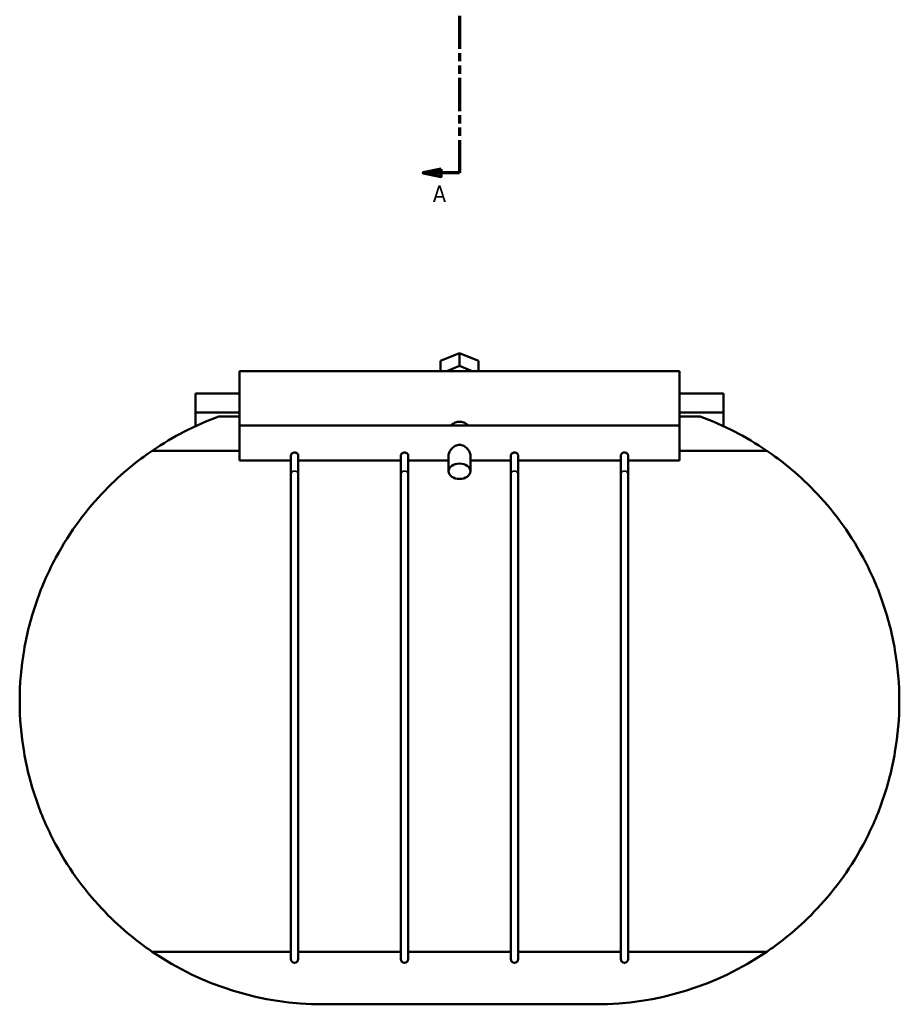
# Model space of a CAD drawing. Header units: millimetres. Extents: x -160 to 1307, y -278 to 850.
# Tile 1 of 6: x 264 to 506, y -278 to -7. Entities that reach past the tile are written whole.
import ezdxf

# ---------------------------------------------------------------- set-up
doc = ezdxf.new("R2010")
doc.units = ezdxf.units.MM
doc.linetypes.add('DOUBLE_DASH_CHAIN', pattern=[1.2403, 0.6614, -0.0827, 0.1654, -0.0827, 0.1654, -0.0827])
for name, color, linetype, lineweight in [('Section Line (ANSI)', 7, 'DOUBLE_DASH_CHAIN', 70), ('Visible (ANSI)', 7, 'Continuous', 50), ('Visible Narrow (ANSI)', 7, 'Continuous', 35)]:
    doc.layers.add(name, color=color, linetype=linetype, lineweight=lineweight)
doc.styles.add('Label Text (ANSI)', font='tahoma.ttf')

# ---------------------------------------------------------------- blocks, each defined once
blk = doc.blocks.new('2dTransSection0')
at = {"layer": 'Section Line (ANSI)', "linetype": 'Continuous'}
for p, q in [((379.76, 439.32), (374.76, 438.32)), ((379.76, 437.32), (379.76, 439.32)), ((379.76, 438.32), (374.76, 438.32)), ((374.76, 438.32), (379.76, 437.32)), ((384.76, 438.32), (379.76, 438.32)), ((384.76, 438.32), (384.76, 429.32)), ((384.76, -40.5), (384.76, -49.5)), ((379.76, -48.5), (374.76, -49.5)), ((379.76, -50.5), (379.76, -48.5)), ((379.76, -49.5), (374.76, -49.5)), ((374.76, -49.5), (379.76, -50.5)), ((384.76, -49.5), (379.76, -49.5))]:
    blk.add_line(p, q, dxfattribs=at)
at = {"layer": 'Section Line (ANSI)', "linetype": 'DOUBLE_DASH_CHAIN', "ltscale": 13.78732}
blk.add_line((384.76, 438.32), (384.76, -49.5), dxfattribs=at)
at = {"layer": 'Section Line (ANSI)', "linetype": 'Continuous', "flags": 128}
for points in [[(379.76, 439.32), (374.76, 438.32), (379.76, 437.32), (379.76, 439.32)], [(379.76, -48.5), (374.76, -49.5), (379.76, -50.5), (379.76, -48.5)]]:
    blk.add_lwpolyline(points, dxfattribs=at)
at = {"layer": 'Section Line (ANSI)'}
for points in [[(379.76, 439.32), (374.76, 438.32), (379.76, 437.32), (379.76, 439.32)], [(379.76, -48.5), (374.76, -49.5), (379.76, -50.5), (379.76, -48.5)]]:
    blk.add_solid(points, dxfattribs=at)
at = {"layer": 'Section Line (ANSI)', "char_height": 4.57, "attachment_point": 7, "style": 'Label Text (ANSI)'}
for insert in [(377.4, 441.82), (377.4, -57.57)]:
    blk.add_mtext('A', dxfattribs=dict(at, insert=insert))

msp = doc.modelspace()

# ---------------------------------------------------------------- linework, layer by layer
at = {"layer": 'Visible (ANSI)'}
for p, q in [((379.563, -101.242), (384.759, -99.121)), ((384.759, -99.121), (389.955, -101.242)), ((384.759, -102.656), (384.759, -99.121)), ((379.563, -104.087), (379.563, -101.242)), ((384.759, -102.656), (381.254, -104.087)), ((388.264, -104.087), (384.759, -102.656)), ((389.955, -101.242), (389.955, -104.087)), ((324.259, -104.087), (324.259, -119.069)), ((324.259, -104.087), (445.259, -104.087)), ((445.259, -119.069), (445.259, -104.087)), ((324.259, -110.227), (312.159, -110.227)), ((312.159, -110.227), (312.159, -115.504)), ((457.359, -110.227), (445.259, -110.227)), ((457.359, -115.504), (457.359, -110.227)), ((324.259, -115.504), (312.159, -115.504)), ((312.159, -119.218), (312.159, -115.504)), ((457.359, -115.504), (445.259, -115.504)), ((457.359, -115.504), (457.359, -119.218)), ((324.259, -116.58), (318.544, -116.58)), ((324.259, -119.069), (324.259, -128.669)), ((324.259, -119.069), (445.259, -119.069)), ((450.975, -116.58), (445.259, -116.58)), ((445.259, -128.669), (445.259, -119.069)), ((324.259, -125.99), (300.21, -125.99)), ((338.384, -127.263), (338.384, -132.474)), ((340.384, -132.474), (340.384, -127.263)), ((368.634, -127.263), (368.634, -132.474)), ((370.634, -132.474), (370.634, -127.263)), ((381.759, -131.647), (381.759, -127.263)), ((387.759, -131.647), (387.759, -127.263)), ((398.884, -127.263), (398.884, -132.474)), ((400.884, -132.474), (400.884, -127.263)), ((429.134, -127.263), (429.134, -132.474)), ((431.134, -132.474), (431.134, -127.263)), ((469.309, -125.99), (445.259, -125.99)), ((324.259, -128.669), (338.384, -128.669)), ((340.384, -128.669), (368.634, -128.669)), ((370.634, -128.669), (381.759, -128.669)), ((387.759, -128.669), (398.884, -128.669)), ((400.884, -128.669), (429.134, -128.669)), ((431.134, -128.669), (445.259, -128.669)), ((338.384, -132.474), (338.384, -265.927)), ((340.384, -265.927), (340.384, -132.474)), ((368.634, -132.474), (368.634, -265.927)), ((370.634, -265.927), (370.634, -132.474)), ((398.884, -132.474), (398.884, -265.927)), ((400.884, -265.927), (400.884, -132.474)), ((429.134, -132.474), (429.134, -265.927)), ((431.134, -265.927), (431.134, -132.474)), ((300.21, -263.863), (338.384, -263.863)), ((340.384, -263.863), (368.634, -263.863)), ((370.634, -263.863), (398.884, -263.863)), ((400.884, -263.863), (429.134, -263.863)), ((431.134, -263.863), (469.309, -263.863)), ((422.346, -278.34), (347.173, -278.34))]:
    msp.add_line(p, q, dxfattribs=at)
for centre, radius, start, end in [((347.173, -194.927), 83.413, 110.07298, 124.2646), ((422.346, -194.927), 83.413, 55.7354, 69.92702), ((347.173, -194.927), 83.413, 235.7354, 270), ((422.346, -194.927), 83.413, 270, 304.2646), ((339.384, -265.927), 1, 180, 0), ((369.634, -265.927), 1, 180, 0), ((399.884, -265.927), 1, 180, 0), ((430.134, -265.927), 1, 180, 0)]:
    msp.add_arc(centre, radius, start, end, dxfattribs=at)
msp.add_ellipse((384.759, -131.647), major_axis=(3, 0), ratio=0.7071068, dxfattribs=at)
for points, knots in [([(382.371, -119.07), (382.455, -118.977), (382.544, -118.889), (382.903, -118.578), (383.239, -118.369), (383.977, -118.086), (384.38, -118.014), (384.759, -118.014), (385.139, -118.014), (385.542, -118.086), (386.28, -118.369), (386.616, -118.578), (386.975, -118.889), (387.064, -118.977), (387.147, -119.07)], [1.55330104, 1.55330104, 1.55330104, 1.55330104, 1.59363861, 1.59363861, 1.70749294, 1.70749294, 1.82134726, 1.82134726, 1.82134726, 1.93520159, 1.93520159, 2.04905591, 2.04905591, 2.08939349, 2.08939349, 2.08939349, 2.08939349]), ([(381.759, -127.263), (381.759, -126.989), (381.839, -126.665), (382.149, -126.014), (382.379, -125.688), (382.899, -125.138), (383.229, -124.874), (383.962, -124.502), (384.368, -124.397), (384.759, -124.397)], [1.40367284, 1.40367284, 1.40367284, 1.40367284, 1.52018155, 1.52018155, 1.63669026, 1.63669026, 1.75412702, 1.75412702, 1.87156378, 1.87156378, 1.87156378, 1.87156378]), ([(384.759, -124.397), (385.151, -124.397), (385.556, -124.502), (386.29, -124.874), (386.619, -125.138), (387.14, -125.688), (387.369, -126.014), (387.679, -126.665), (387.759, -126.989), (387.759, -127.263)], [0, 0, 0, 0, 0.11743676, 0.11743676, 0.23487353, 0.23487353, 0.35138224, 0.35138224, 0.46789095, 0.46789095, 0.46789095, 0.46789095]), ([(263.759, -194.927), (263.759, -190.26), (264.158, -185.513), (265.747, -176.224), (266.935, -171.681), (269.933, -163.108), (271.745, -159.067), (275.716, -151.691), (277.876, -148.355), (282.286, -142.373), (284.715, -139.528), (289.565, -134.5), (291.987, -132.315), (296.334, -128.736), (298.259, -127.34), (299.837, -126.245), (300.03, -126.113), (300.21, -125.99)], [11.4489383, 11.4489383, 11.4489383, 11.4489383, 12.8488839, 12.8488839, 14.2488296, 14.2488296, 15.6487752, 15.6487752, 17.0487208, 17.0487208, 18.5110098, 18.5110098, 19.9732987, 19.9732987, 21.4355876, 21.4355876, 21.6542747, 21.6542747, 21.6542747, 21.6542747]), ([(338.384, -127.263), (338.384, -127.173), (338.409, -127.08), (338.503, -126.9), (338.573, -126.814), (338.753, -126.662), (338.861, -126.599), (339.1, -126.51), (339.229, -126.485), (339.368, -126.482), (339.376, -126.482), (339.384, -126.482)], [0.63207706, 0.63207706, 0.63207706, 0.63207706, 0.67028649, 0.67028649, 0.70887974, 0.70887974, 0.74842221, 0.74842221, 0.7875994, 0.7875994, 0.79011054, 0.79011054, 0.79011054, 0.79011054]), ([(339.384, -126.482), (339.503, -126.482), (339.621, -126.5), (339.852, -126.573), (339.962, -126.629), (340.154, -126.772), (340.233, -126.857), (340.344, -127.039), (340.376, -127.134), (340.384, -127.239), (340.384, -127.251), (340.384, -127.263)], [0.15803348, 0.15803348, 0.15803348, 0.15803348, 0.19370212, 0.19370212, 0.23225784, 0.23225784, 0.27181169, 0.27181169, 0.31100687, 0.31100687, 0.31606275, 0.31606275, 0.31606275, 0.31606275]), ([(368.634, -127.263), (368.634, -127.173), (368.659, -127.08), (368.753, -126.9), (368.823, -126.814), (369.003, -126.662), (369.111, -126.599), (369.35, -126.51), (369.479, -126.485), (369.618, -126.482), (369.626, -126.482), (369.634, -126.482)], [0.63207706, 0.63207706, 0.63207706, 0.63207706, 0.67028649, 0.67028649, 0.70887974, 0.70887974, 0.74842221, 0.74842221, 0.7875994, 0.7875994, 0.79011054, 0.79011054, 0.79011054, 0.79011054]), ([(369.634, -126.482), (369.753, -126.482), (369.871, -126.5), (370.102, -126.573), (370.212, -126.629), (370.404, -126.772), (370.483, -126.857), (370.594, -127.039), (370.626, -127.134), (370.634, -127.239), (370.634, -127.251), (370.634, -127.263)], [0.15803348, 0.15803348, 0.15803348, 0.15803348, 0.19370212, 0.19370212, 0.23225784, 0.23225784, 0.27181169, 0.27181169, 0.31100687, 0.31100687, 0.31606275, 0.31606275, 0.31606275, 0.31606275]), ([(398.884, -127.263), (398.884, -127.173), (398.909, -127.08), (399.003, -126.9), (399.073, -126.814), (399.253, -126.662), (399.361, -126.599), (399.6, -126.51), (399.729, -126.485), (399.868, -126.482), (399.876, -126.482), (399.884, -126.482)], [0.63207706, 0.63207706, 0.63207706, 0.63207706, 0.67028649, 0.67028649, 0.70887974, 0.70887974, 0.74842221, 0.74842221, 0.7875994, 0.7875994, 0.79011054, 0.79011054, 0.79011054, 0.79011054]), ([(399.884, -126.482), (400.003, -126.482), (400.121, -126.5), (400.352, -126.573), (400.462, -126.629), (400.654, -126.772), (400.733, -126.857), (400.844, -127.039), (400.876, -127.134), (400.884, -127.239), (400.884, -127.251), (400.884, -127.263)], [0.15803348, 0.15803348, 0.15803348, 0.15803348, 0.19370212, 0.19370212, 0.23225784, 0.23225784, 0.27181169, 0.27181169, 0.31100687, 0.31100687, 0.31606275, 0.31606275, 0.31606275, 0.31606275]), ([(429.134, -127.263), (429.134, -127.173), (429.159, -127.08), (429.253, -126.9), (429.323, -126.814), (429.503, -126.662), (429.611, -126.599), (429.85, -126.51), (429.979, -126.485), (430.118, -126.482), (430.126, -126.482), (430.134, -126.482)], [0.63207706, 0.63207706, 0.63207706, 0.63207706, 0.67028649, 0.67028649, 0.70887974, 0.70887974, 0.74842221, 0.74842221, 0.7875994, 0.7875994, 0.79011054, 0.79011054, 0.79011054, 0.79011054]), ([(430.134, -126.482), (430.253, -126.482), (430.371, -126.5), (430.602, -126.573), (430.712, -126.629), (430.904, -126.772), (430.983, -126.857), (431.094, -127.039), (431.126, -127.134), (431.134, -127.239), (431.134, -127.251), (431.134, -127.263)], [0.15803348, 0.15803348, 0.15803348, 0.15803348, 0.19370212, 0.19370212, 0.23225784, 0.23225784, 0.27181169, 0.27181169, 0.31100687, 0.31100687, 0.31606275, 0.31606275, 0.31606275, 0.31606275]), ([(469.309, -125.99), (469.489, -126.113), (469.682, -126.245), (471.26, -127.34), (473.184, -128.736), (477.532, -132.315), (479.954, -134.5), (484.804, -139.528), (487.233, -142.373), (491.643, -148.355), (493.802, -151.691), (497.774, -159.067), (499.586, -163.108), (502.583, -171.681), (503.772, -176.224), (505.36, -185.513), (505.759, -190.26), (505.759, -194.927)], [24.1414785, 24.1414785, 24.1414785, 24.1414785, 24.3601655, 24.3601655, 25.8224544, 25.8224544, 27.2847434, 27.2847434, 28.7470323, 28.7470323, 30.146978, 30.146978, 31.5469236, 31.5469236, 32.9468692, 32.9468692, 34.3468149, 34.3468149, 34.3468149, 34.3468149]), ([(300.21, -263.863), (300.03, -263.741), (299.837, -263.609), (298.259, -262.514), (296.334, -261.117), (291.987, -257.539), (289.565, -255.353), (284.715, -250.325), (282.286, -247.481), (277.876, -241.498), (275.716, -238.163), (271.745, -230.787), (269.933, -226.746), (266.935, -218.173), (265.747, -213.63), (264.158, -204.341), (263.759, -199.593), (263.759, -194.927)], [1.2436019, 1.2436019, 1.2436019, 1.2436019, 1.4622889, 1.4622889, 2.9245779, 2.9245779, 4.3868668, 4.3868668, 5.8491557, 5.8491557, 7.2491014, 7.2491014, 8.649047, 8.649047, 10.0489927, 10.0489927, 11.4489383, 11.4489383, 11.4489383, 11.4489383]), ([(505.759, -194.927), (505.759, -199.593), (505.36, -204.341), (503.772, -213.63), (502.583, -218.173), (499.586, -226.746), (497.774, -230.787), (493.802, -238.163), (491.643, -241.498), (487.233, -247.481), (484.804, -250.325), (479.954, -255.353), (477.532, -257.539), (473.184, -261.117), (471.26, -262.514), (469.682, -263.609), (469.489, -263.741), (469.309, -263.863)], [34.3468149, 34.3468149, 34.3468149, 34.3468149, 35.7467605, 35.7467605, 37.1467061, 37.1467061, 38.5466518, 38.5466518, 39.9465974, 39.9465974, 41.4088864, 41.4088864, 42.8711753, 42.8711753, 44.3334642, 44.3334642, 44.5521512, 44.5521512, 44.5521512, 44.5521512])]:
    msp.add_open_spline(points, degree=3, knots=knots, dxfattribs=at)
at = {"layer": 'Visible Narrow (ANSI)'}
for centre, major_axis, start_param, end_param in [((339.384, -132.474), (1, 0), 0.1570796, 2.984513), ((369.634, -132.474), (1, 0), 0.1570796, 2.984513), ((399.884, -132.474), (-1, 0), 3.2986723, 6.1261057), ((430.134, -132.474), (-1, 0), 3.2986723, 6.1261057)]:
    msp.add_ellipse(centre, major_axis=major_axis, ratio=0.8796174, start_param=start_param, end_param=end_param, dxfattribs=at)

# ---------------------------------------------------------------- block references
at = {"layer": 'Section Line (ANSI)'}
msp.add_blockref('2dTransSection0', (0, 0), dxfattribs=at)

doc.saveas('drawing.dxf')
